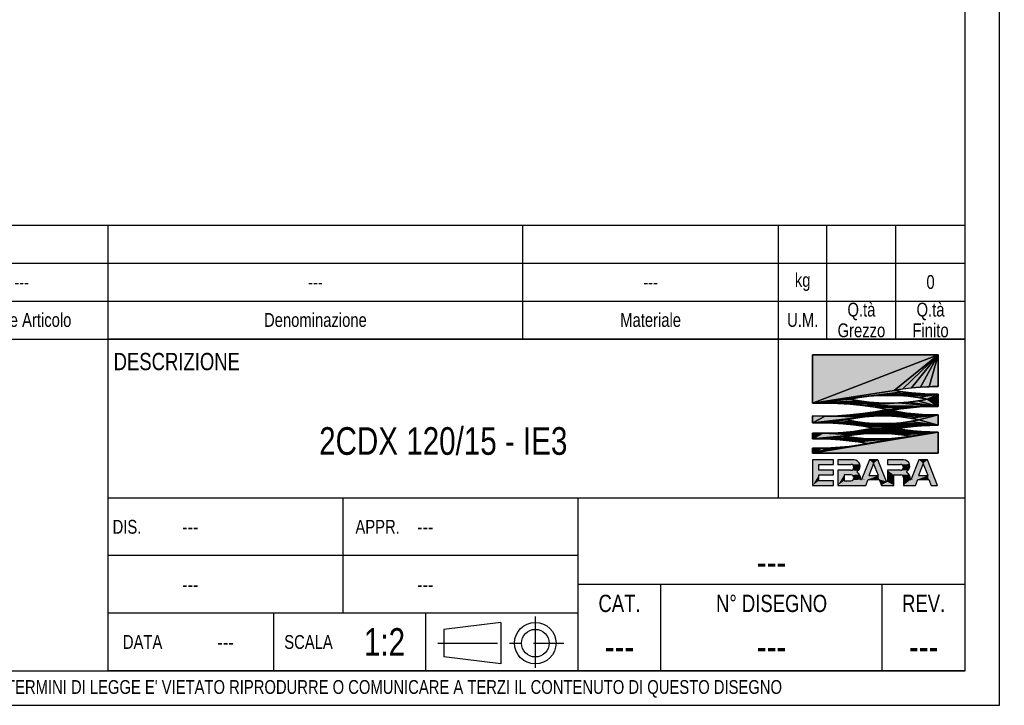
# Model space of a CAD drawing. Header units: millimetres. Extents: x 0 to 841, y 0 to 594.
# Tile 6 of 9: x 556 to 841, y 0 to 198. Entities that reach past the tile are written whole.
import ezdxf

# ---------------------------------------------------------------- set-up
doc = ezdxf.new("R2010")
doc.units = ezdxf.units.MM
doc.header["$LTSCALE"] = 46.2
doc.linetypes.add('CENTER', pattern=[0.6, 0.375, -0.075, 0.075, -0.075])
doc.layers.get('0').update_dxf_attribs({"linetype": 'CONTINUOUS'})
doc.layers.add('DEFAULT_1', color=7, linetype='CENTER')
doc.layers.add('DETTAGLI', color=7, linetype='CONTINUOUS')
doc.styles.get("Standard").update_dxf_attribs({"font": 'txt', "width": 0.8})

# ---------------------------------------------------------------- blocks, each defined once
blk = doc.blocks.new('EBARA_BL0', base_point=(804.25, 82.53))
at = {"color": 7, "linetype": 'Continuous'}
for p, q in [((822.18, 101.41), (785.87, 87.4)), ((785.87, 101.41), (785.87, 87.4)), ((785.87, 87.4), (822.18, 101.41)), ((822.18, 101.41), (785.87, 101.41)), ((785.87, 101.41), (822.18, 101.41)), ((785.87, 87.4), (785.87, 101.41)), ((822.18, 101.41), (809.46, 91.15)), ((809.46, 91.15), (822.18, 101.41)), ((822.18, 101.41), (811.99, 91.55)), ((811.99, 91.55), (822.18, 101.41)), ((822.18, 101.41), (814.53, 91.86)), ((814.53, 91.86), (822.18, 101.41)), ((822.18, 101.41), (817.07, 92.08)), ((817.07, 92.08), (822.18, 101.41)), ((822.18, 101.41), (819.63, 92.21)), ((819.63, 92.21), (822.18, 101.41)), ((822.18, 92.25), (822.18, 101.41)), ((822.18, 101.41), (822.18, 92.25)), ((809.46, 91.15), (811.99, 91.55)), ((811.99, 91.55), (814.53, 91.86)), ((814.53, 91.86), (817.07, 92.08)), ((817.07, 92.08), (819.63, 92.21)), ((819.63, 92.21), (822.18, 92.25)), ((809.46, 91.15), (785.87, 87.4)), ((785.87, 87.4), (809.46, 91.15)), ((811.99, 90.75), (785.87, 87.4)), ((785.87, 87.4), (811.99, 90.75)), ((802.23, 89.43), (785.87, 87.4)), ((785.87, 87.4), (802.23, 89.43)), ((799.42, 89.08), (785.87, 87.4)), ((785.87, 87.4), (799.42, 89.08)), ((796.63, 88.59), (785.87, 87.4)), ((785.87, 87.4), (796.63, 88.59)), ((796.63, 88.59), (799.42, 89.08)), ((799.42, 88.1), (796.63, 88.59)), ((799.42, 89.08), (802.23, 89.43)), ((811.99, 90.75), (802.23, 89.43)), ((802.23, 89.43), (811.99, 90.75)), ((814.53, 90.44), (802.23, 89.43)), ((802.23, 89.43), (814.53, 90.44)), ((802.23, 89.43), (805.06, 89.64)), ((814.53, 90.44), (805.06, 89.64)), ((805.06, 89.64), (814.53, 90.44)), ((817.07, 90.22), (805.06, 89.64)), ((805.06, 89.64), (817.07, 90.22)), ((819.63, 90.09), (805.06, 89.64)), ((805.06, 89.64), (819.63, 90.09)), ((805.06, 89.64), (807.89, 89.71)), ((819.63, 90.09), (807.89, 89.71)), ((807.89, 89.71), (819.63, 90.09)), ((807.89, 89.71), (822.18, 90.05)), ((822.18, 90.05), (807.89, 89.71)), ((807.89, 89.71), (810.72, 89.64)), ((811.99, 90.75), (809.46, 91.15)), ((810.72, 89.64), (822.18, 90.05)), ((822.18, 90.05), (810.72, 89.64)), ((810.72, 89.64), (813.55, 89.43)), ((814.53, 90.44), (811.99, 90.75)), ((813.55, 89.43), (822.18, 90.05)), ((822.18, 90.05), (813.55, 89.43)), ((813.55, 89.43), (816.36, 89.08)), ((817.07, 90.22), (814.53, 90.44)), ((816.36, 89.08), (822.18, 90.05)), ((822.18, 90.05), (816.36, 89.08)), ((816.36, 89.08), (819.15, 88.59)), ((819.15, 88.59), (816.36, 88.1)), ((819.63, 90.09), (817.07, 90.22)), ((819.15, 88.59), (822.18, 90.05)), ((822.18, 90.05), (819.15, 88.59)), ((822.18, 86.51), (819.15, 88.59)), ((819.15, 88.59), (822.18, 86.51)), ((822.18, 90.05), (819.63, 90.09)), ((822.18, 86.51), (822.18, 90.05)), ((822.18, 90.05), (822.18, 86.51)), ((799.42, 88.1), (785.87, 87.4)), ((785.87, 87.4), (799.42, 88.1)), ((802.23, 87.75), (785.87, 87.4)), ((785.87, 87.4), (802.23, 87.75)), ((785.87, 87.4), (789.5, 87.46)), ((802.23, 87.75), (789.5, 87.46)), ((789.5, 87.46), (802.23, 87.75)), ((805.06, 87.54), (789.5, 87.46)), ((789.5, 87.46), (805.06, 87.54)), ((789.5, 87.46), (807.89, 87.47)), ((807.89, 87.47), (789.5, 87.46)), ((789.5, 87.46), (793.13, 87.37)), ((793.13, 87.37), (807.89, 87.47)), ((807.89, 87.47), (793.13, 87.37)), ((793.13, 87.37), (796.75, 87.14)), ((796.75, 87.14), (810.72, 87.54)), ((810.72, 87.54), (796.75, 87.14)), ((796.75, 87.14), (807.89, 87.47)), ((807.89, 87.47), (796.75, 87.14)), ((796.75, 87.14), (800.36, 86.77)), ((802.23, 87.75), (799.42, 88.1)), ((800.36, 86.77), (810.72, 87.54)), ((810.72, 87.54), (800.36, 86.77)), ((800.36, 86.77), (822.18, 86.51)), ((822.18, 86.51), (800.36, 86.77)), ((800.36, 86.77), (819.47, 86.48)), ((800.36, 86.77), (803.95, 86.25)), ((819.47, 86.48), (800.36, 86.77)), ((805.06, 87.54), (802.23, 87.75)), ((819.47, 86.48), (803.95, 86.25)), ((803.95, 86.25), (819.47, 86.48)), ((803.95, 86.25), (816.76, 86.34)), ((816.76, 86.34), (803.95, 86.25)), ((803.95, 86.25), (814.06, 86.1)), ((803.95, 86.25), (807.52, 85.6)), ((814.06, 86.1), (803.95, 86.25)), ((807.52, 85.6), (803.95, 84.94)), ((807.89, 87.47), (805.06, 87.54)), ((814.06, 86.1), (807.52, 85.6)), ((807.52, 85.6), (814.06, 86.1)), ((807.52, 85.6), (811.37, 85.76)), ((811.37, 85.76), (807.52, 85.6)), ((807.52, 85.6), (808.7, 85.31)), ((808.7, 85.31), (807.52, 85.6)), ((810.72, 87.54), (807.89, 87.47)), ((808.7, 85.31), (811.37, 85.76)), ((813.55, 87.75), (810.72, 87.54)), ((822.18, 86.51), (810.72, 87.54)), ((810.72, 87.54), (822.18, 86.51)), ((811.37, 85.76), (814.06, 86.1)), ((816.36, 88.1), (813.55, 87.75)), ((822.18, 86.51), (813.55, 87.75)), ((813.55, 87.75), (822.18, 86.51)), ((814.06, 86.1), (816.76, 86.34)), ((822.18, 86.51), (816.36, 88.1)), ((816.36, 88.1), (822.18, 86.51)), ((816.76, 86.34), (819.47, 86.48)), ((819.47, 86.48), (822.18, 86.51)), ((785.87, 83.79), (785.87, 81.71)), ((789.5, 83.73), (785.87, 83.79)), ((785.87, 81.71), (785.87, 83.79)), ((789.5, 83.73), (785.87, 81.71)), ((785.87, 81.71), (789.5, 83.73)), ((800.94, 83.49), (785.87, 81.71)), ((785.87, 81.71), (800.94, 83.49)), ((798.33, 83.13), (785.87, 81.71)), ((785.87, 81.71), (798.33, 83.13)), ((795.75, 82.63), (785.87, 81.71)), ((785.87, 81.71), (795.75, 82.63)), ((793.13, 83.82), (789.5, 83.73)), ((789.5, 83.73), (806.18, 83.78)), ((806.18, 83.78), (789.5, 83.73)), ((789.5, 83.73), (803.56, 83.71)), ((803.56, 83.71), (789.5, 83.73)), ((789.5, 83.73), (800.94, 83.49)), ((800.94, 83.49), (789.5, 83.73)), ((793.13, 83.82), (822.18, 84.1)), ((822.18, 84.1), (793.13, 83.82)), ((796.75, 84.05), (793.13, 83.82)), ((806.18, 83.78), (793.13, 83.82)), ((793.13, 83.82), (806.18, 83.78)), ((795.75, 82.63), (798.33, 83.13)), ((798.33, 82.15), (795.75, 82.63)), ((800.36, 84.42), (796.75, 84.05)), ((815.41, 84.36), (796.75, 84.05)), ((796.75, 84.05), (815.41, 84.36)), ((817.66, 84.2), (796.75, 84.05)), ((796.75, 84.05), (817.66, 84.2)), ((819.92, 84.11), (796.75, 84.05)), ((796.75, 84.05), (819.92, 84.11)), ((796.75, 84.05), (822.18, 84.1)), ((822.18, 84.1), (796.75, 84.05)), ((798.33, 83.13), (800.94, 83.49)), ((803.95, 84.94), (800.36, 84.42)), ((810.92, 84.92), (800.36, 84.42)), ((800.36, 84.42), (810.92, 84.92)), ((800.36, 84.42), (813.16, 84.6)), ((813.16, 84.6), (800.36, 84.42)), ((800.36, 84.42), (815.41, 84.36)), ((815.41, 84.36), (800.36, 84.42)), ((800.94, 83.49), (803.56, 83.71)), ((803.56, 83.71), (806.18, 83.78)), ((803.95, 84.94), (808.7, 85.31)), ((808.7, 85.31), (803.95, 84.94)), ((803.95, 84.94), (810.92, 84.92)), ((810.92, 84.92), (803.95, 84.94)), ((806.18, 83.78), (822.18, 84.1)), ((822.18, 84.1), (806.18, 83.78)), ((806.18, 83.78), (808.81, 83.71)), ((810.92, 84.92), (808.7, 85.31)), ((808.81, 83.71), (822.18, 84.1)), ((822.18, 84.1), (808.81, 83.71)), ((808.81, 83.71), (811.43, 83.49)), ((813.16, 84.6), (810.92, 84.92)), ((811.43, 83.49), (822.18, 84.1)), ((822.18, 84.1), (811.43, 83.49)), ((811.43, 83.49), (814.03, 83.13)), ((815.41, 84.36), (813.16, 84.6)), ((814.03, 83.13), (822.18, 84.1)), ((822.18, 84.1), (814.03, 83.13)), ((814.03, 83.13), (816.61, 82.63)), ((816.61, 82.63), (814.03, 82.15)), ((817.66, 84.2), (815.41, 84.36)), ((816.61, 82.63), (822.18, 84.1)), ((822.18, 84.1), (816.61, 82.63)), ((822.18, 81.07), (816.61, 82.63)), ((816.61, 82.63), (822.18, 81.07)), ((819.92, 84.11), (817.66, 84.2)), ((822.18, 84.1), (819.92, 84.11)), ((822.18, 81.07), (822.18, 84.1)), ((822.18, 84.1), (822.18, 81.07)), ((798.33, 82.15), (785.87, 81.71)), ((785.87, 81.71), (798.33, 82.15)), ((785.87, 81.71), (788.83, 81.76)), ((798.33, 82.15), (788.83, 81.76)), ((788.83, 81.76), (798.33, 82.15)), ((788.83, 81.76), (800.94, 81.8)), ((800.94, 81.8), (788.83, 81.76)), ((788.83, 81.76), (791.78, 81.69)), ((791.78, 81.69), (800.94, 81.8)), ((800.94, 81.8), (791.78, 81.69)), ((791.78, 81.69), (803.56, 81.6)), ((791.78, 81.69), (794.72, 81.51)), ((803.56, 81.6), (791.78, 81.69)), ((803.56, 81.6), (794.72, 81.51)), ((794.72, 81.51), (803.56, 81.6)), ((794.72, 81.51), (806.18, 81.53)), ((806.18, 81.53), (794.72, 81.51)), ((794.72, 81.51), (797.66, 81.21)), ((797.66, 81.21), (808.81, 81.6)), ((808.81, 81.6), (797.66, 81.21)), ((797.66, 81.21), (806.18, 81.53)), ((806.18, 81.53), (797.66, 81.21)), ((797.66, 81.21), (822.18, 81.07)), ((797.66, 81.21), (800.58, 80.78)), ((822.18, 81.07), (797.66, 81.21)), ((800.94, 81.8), (798.33, 82.15)), ((822.18, 81.07), (800.58, 80.78)), ((800.58, 80.78), (822.18, 81.07)), ((819.77, 81.02), (800.58, 80.78)), ((800.58, 80.78), (819.77, 81.02)), ((800.58, 80.78), (817.35, 80.89)), ((817.35, 80.89), (800.58, 80.78)), ((800.58, 80.78), (814.94, 80.69)), ((800.58, 80.78), (803.49, 80.25)), ((814.94, 80.69), (800.58, 80.78)), ((803.49, 80.25), (800.58, 79.71)), ((810.14, 80.07), (800.58, 79.71)), ((800.58, 79.71), (810.14, 80.07)), ((803.56, 81.6), (800.94, 81.8)), ((814.94, 80.69), (803.49, 80.25)), ((803.49, 80.25), (814.94, 80.69)), ((803.49, 80.25), (812.54, 80.42)), ((812.54, 80.42), (803.49, 80.25)), ((803.49, 80.25), (810.14, 80.07)), ((810.14, 80.07), (803.49, 80.25)), ((806.18, 81.53), (803.56, 81.6)), ((808.81, 81.6), (806.18, 81.53)), ((811.43, 81.8), (808.81, 81.6)), ((822.18, 81.07), (808.81, 81.6)), ((808.81, 81.6), (822.18, 81.07)), ((810.14, 80.07), (812.54, 80.42)), ((812.54, 79.72), (810.14, 80.07)), ((814.03, 82.15), (811.43, 81.8)), ((822.18, 81.07), (811.43, 81.8)), ((811.43, 81.8), (822.18, 81.07)), ((812.54, 80.42), (814.94, 80.69)), ((822.18, 81.07), (814.03, 82.15)), ((814.03, 82.15), (822.18, 81.07)), ((814.94, 80.69), (817.35, 80.89)), ((817.35, 80.89), (819.77, 81.02)), ((819.77, 81.02), (822.18, 81.07)), ((785.87, 73), (822.18, 79.07)), ((822.18, 79.07), (785.87, 73)), ((785.87, 78.78), (785.87, 77.08)), ((788.83, 78.73), (785.87, 78.78)), ((785.87, 77.08), (785.87, 78.78)), ((788.83, 78.73), (785.87, 77.08)), ((785.87, 77.08), (788.83, 78.73)), ((797.88, 78.31), (785.87, 77.08)), ((785.87, 77.08), (797.88, 78.31)), ((795.17, 77.92), (785.87, 77.08)), ((785.87, 77.08), (795.17, 77.92)), ((797.88, 77.53), (785.87, 77.08)), ((785.87, 77.08), (797.88, 77.53)), ((800.61, 77.26), (785.87, 77.08)), ((785.87, 77.08), (800.61, 77.26)), ((785.87, 77.08), (788.52, 77.1)), ((800.61, 77.26), (788.52, 77.1)), ((788.52, 77.1), (800.61, 77.26)), ((788.52, 77.1), (806.09, 77.13)), ((803.35, 77.13), (788.52, 77.1)), ((788.52, 77.1), (803.35, 77.13)), ((806.09, 77.13), (788.52, 77.1)), ((788.52, 77.1), (791.17, 77.03)), ((788.83, 78.73), (822.18, 79.07)), ((822.18, 79.07), (788.83, 78.73)), ((791.78, 78.8), (788.83, 78.73)), ((803.35, 78.7), (788.83, 78.73)), ((788.83, 78.73), (800.61, 78.57)), ((800.61, 78.57), (788.83, 78.73)), ((788.83, 78.73), (797.88, 78.31)), ((797.88, 78.31), (788.83, 78.73)), ((788.83, 78.73), (803.35, 78.7)), ((791.17, 77.03), (806.09, 77.13)), ((806.09, 77.13), (791.17, 77.03)), ((791.17, 77.03), (793.82, 76.86)), ((791.78, 78.8), (822.18, 79.07)), ((822.18, 79.07), (791.78, 78.8)), ((794.72, 78.99), (791.78, 78.8)), ((793.82, 76.86), (806.09, 77.13)), ((806.09, 77.13), (793.82, 76.86)), ((797.66, 79.29), (794.72, 78.99)), ((817.35, 79.25), (794.72, 78.99)), ((794.72, 78.99), (817.35, 79.25)), ((819.77, 79.13), (794.72, 78.99)), ((794.72, 78.99), (819.77, 79.13)), ((794.72, 78.99), (822.18, 79.07)), ((822.18, 79.07), (794.72, 78.99)), ((795.17, 77.92), (797.88, 78.31)), ((797.88, 77.53), (795.17, 77.92)), ((796.46, 76.59), (808.83, 77.26)), ((808.83, 77.26), (796.46, 76.59)), ((796.46, 76.59), (806.09, 77.13)), ((806.09, 77.13), (796.46, 76.59)), ((800.58, 79.71), (797.66, 79.29)), ((797.66, 79.29), (814.94, 79.45)), ((814.94, 79.45), (797.66, 79.29)), ((797.66, 79.29), (817.35, 79.25)), ((817.35, 79.25), (797.66, 79.29)), ((797.88, 78.31), (800.61, 78.57)), ((800.61, 77.26), (797.88, 77.53)), ((799.08, 75.31), (822.18, 79.07)), ((822.18, 79.07), (799.08, 75.31)), ((799.08, 76.23), (811.56, 77.53)), ((811.56, 77.53), (799.08, 76.23)), ((799.08, 76.23), (808.83, 77.26)), ((808.83, 77.26), (799.08, 76.23)), ((800.58, 79.71), (812.54, 79.72)), ((812.54, 79.72), (800.58, 79.71)), ((800.58, 79.71), (814.94, 79.45)), ((814.94, 79.45), (800.58, 79.71)), ((800.61, 78.57), (803.35, 78.7)), ((803.35, 77.13), (800.61, 77.26)), ((801.69, 75.76), (822.18, 79.07)), ((822.18, 79.07), (801.69, 75.76)), ((801.69, 75.76), (814.28, 77.92)), ((814.28, 77.92), (801.69, 75.76)), ((801.69, 75.76), (811.56, 77.53)), ((811.56, 77.53), (801.69, 75.76)), ((803.35, 78.7), (822.18, 79.07)), ((822.18, 79.07), (803.35, 78.7)), ((803.35, 78.7), (806.09, 78.7)), ((806.09, 77.13), (803.35, 77.13)), ((806.09, 78.7), (822.18, 79.07)), ((822.18, 79.07), (806.09, 78.7)), ((806.09, 78.7), (808.83, 78.57)), ((808.83, 77.26), (806.09, 77.13)), ((808.83, 78.57), (822.18, 79.07)), ((822.18, 79.07), (808.83, 78.57)), ((808.83, 78.57), (811.56, 78.31)), ((811.56, 77.53), (808.83, 77.26)), ((811.56, 78.31), (822.18, 79.07)), ((822.18, 79.07), (811.56, 78.31)), ((811.56, 78.31), (814.28, 77.92)), ((814.28, 77.92), (811.56, 77.53)), ((814.94, 79.45), (812.54, 79.72)), ((814.28, 77.92), (822.18, 79.07)), ((822.18, 79.07), (814.28, 77.92)), ((817.35, 79.25), (814.94, 79.45)), ((819.77, 79.13), (817.35, 79.25)), ((822.18, 79.07), (819.77, 79.13)), ((822.18, 73), (822.18, 79.07)), ((822.18, 79.07), (822.18, 73)), ((785.87, 73), (799.08, 75.31)), ((799.08, 75.31), (785.87, 73)), ((785.87, 73), (796.46, 74.95)), ((796.46, 74.95), (785.87, 73)), ((785.87, 73), (793.82, 74.68)), ((793.82, 74.68), (785.87, 73)), ((785.87, 73), (791.17, 74.51)), ((791.17, 74.51), (785.87, 73)), ((785.87, 74.46), (785.87, 73)), ((788.52, 74.44), (785.87, 74.46)), ((785.87, 73), (785.87, 74.46)), ((785.87, 73), (788.52, 74.44)), ((788.52, 74.44), (785.87, 73)), ((791.17, 74.51), (788.52, 74.44)), ((793.82, 74.68), (791.17, 74.51)), ((793.82, 76.86), (796.46, 76.59)), ((796.46, 74.95), (793.82, 74.68)), ((796.46, 76.59), (799.08, 76.23)), ((799.08, 75.31), (796.46, 74.95)), ((799.08, 76.23), (801.69, 75.76)), ((801.69, 75.76), (799.08, 75.31)), ((785.87, 73), (822.18, 73)), ((822.18, 73), (785.87, 73)), ((791.93, 71.05), (785.87, 71.05)), ((785.87, 71.05), (785.87, 63.66)), ((787.72, 69.71), (791.93, 69.71)), ((787.72, 68.02), (787.72, 69.71)), ((791.93, 69.71), (791.93, 71.05)), ((797.81, 71.05), (793.16, 71.05)), ((793.16, 71.05), (793.16, 69.71)), ((793.16, 69.71), (796.97, 69.71)), ((802.29, 71.05), (800.03, 65.39)), ((803.52, 69.99), (802.12, 66.5)), ((804.75, 71.05), (802.29, 71.05)), ((804.91, 66.5), (803.52, 69.99)), ((807.25, 64.8), (804.75, 71.05)), ((812.17, 71.05), (807.52, 71.05)), ((807.52, 71.05), (807.52, 69.71)), ((807.52, 69.71), (811.33, 69.71)), ((816.65, 71.05), (814.39, 65.41)), ((817.88, 69.99), (816.48, 66.5)), ((819.11, 71.05), (816.65, 71.05)), ((819.27, 66.5), (817.88, 69.99)), ((822.06, 63.66), (819.11, 71.05)), ((791.93, 68.02), (787.72, 68.02)), ((787.72, 66.69), (791.93, 66.69)), ((787.72, 64.99), (787.72, 66.69)), ((791.93, 66.69), (791.93, 68.02)), ((796.97, 68.02), (793.16, 68.02)), ((793.16, 68.02), (793.16, 63.66)), ((796.97, 66.69), (795, 66.69)), ((795, 66.69), (795, 64.99)), ((802.12, 66.5), (804.91, 66.5)), ((811.33, 68.02), (807.52, 68.02)), ((807.52, 68.02), (807.52, 64.85)), ((809.36, 66.69), (811.37, 66.69)), ((809.36, 63.66), (809.36, 66.69)), ((812.17, 65.87), (812.17, 63.66)), ((816.48, 66.5), (819.27, 66.5)), ((785.87, 63.66), (791.93, 63.66)), ((791.93, 64.99), (787.72, 64.99)), ((791.93, 63.66), (791.93, 64.99)), ((793.16, 63.66), (801.24, 63.66)), ((795, 64.99), (796.97, 64.99)), ((801.24, 63.66), (801.94, 65.4)), ((801.94, 65.4), (805.1, 65.4)), ((805.1, 65.4), (805.79, 63.66)), ((805.79, 63.66), (809.36, 63.66)), ((812.17, 63.66), (815.6, 63.66)), ((815.6, 63.66), (816.3, 65.4)), ((816.3, 65.4), (819.46, 65.4)), ((819.46, 65.4), (820.15, 63.66)), ((820.15, 63.66), (822.06, 63.66))]:
    blk.add_line(p, q, dxfattribs=at)
for centre, radius, start, end in [((822.08, 19.39), 72.86, 89.9211, 99.9748), ((807.89, 32.57), 57.14, 78.6329, 101.3671), ((807.89, 144.64), 57.17, 258.6407, 281.3593), ((822.08, 162.71), 72.67, 259.9974, 270.0791), ((789.13, -4.15), 91.61, 78.415, 92.0347), ((789.13, 175.34), 91.61, 267.9653, 281.585), ((821.62, 16), 70.51, 89.5451, 100.5654), ((806.18, 35.66), 48.12, 77.4794, 102.5209), ((806.18, 131.18), 49.65, 257.8721, 282.1282), ((821.39, 150.82), 66.73, 259.0346, 270.6838), ((788.62, 8.02), 73.74, 78.37, 92.1352), ((788.62, 152.47), 73.74, 267.8648, 281.63), ((822.62, 2.61), 78.46, 90.321, 99.1535), ((822.62, 157.53), 78.46, 260.8465, 269.679), ((787.9, 5.53), 71.57, 78.8935, 91.6259), ((804.72, 21.31), 57.41, 80.419, 99.581), ((804.72, 134.43), 57.31, 260.4022, 279.5978), ((787.83, 147.3), 72.86, 268.4651, 280.9705), ((796.97, 68.87), 0.846, 270.0055, 89.9945), ((797.81, 69.24), 1.81, 303.3213, 89.9975), ((811.33, 68.87), 0.846, 270.0055, 89.9945), ((812.18, 69.24), 1.81, 300.7885, 90.0231), ((796.97, 65.84), 0.846, 270.0056, 89.9944), ((798.92, 67.56), 0.2, 123.3413, 236.2957), ((797.62, 65.61), 2.14, 355.8945, 56.313), ((811.37, 65.88), 0.809, 359.4794, 89.9999), ((813.17, 67.56), 0.14, 120.8173, 238.5397), ((811.98, 65.61), 2.15, 356.413, 58.5531), ((799.9, 65.45), 0.14, 175.9511, 338.0176), ((807.38, 64.85), 0.14, 201.7137, 0.004), ((814.26, 65.47), 0.14, 176.4576, 338.0865)]:
    blk.add_arc(centre, radius, start, end, dxfattribs=at)
for points in [[(785.87, 87.4), (822.18, 101.41), (809.46, 91.15)], [(785.87, 87.4), (785.87, 101.41), (822.18, 101.41)], [(809.46, 91.15), (822.18, 101.41), (811.99, 91.55)], [(811.99, 91.55), (822.18, 101.41), (814.53, 91.86)], [(814.53, 91.86), (822.18, 101.41), (817.07, 92.08)], [(817.07, 92.08), (822.18, 101.41), (819.63, 92.21)], [(819.63, 92.21), (822.18, 101.41), (822.18, 92.25)], [(785.87, 87.4), (809.46, 91.15), (811.99, 90.75)], [(785.87, 87.4), (811.99, 90.75), (802.23, 89.43)], [(785.87, 87.4), (802.23, 89.43), (799.42, 89.08)], [(785.87, 87.4), (799.42, 89.08), (796.63, 88.59)], [(785.87, 87.4), (796.63, 88.59), (799.42, 88.1)], [(802.23, 89.43), (811.99, 90.75), (814.53, 90.44)], [(802.23, 89.43), (814.53, 90.44), (805.06, 89.64)], [(805.06, 89.64), (814.53, 90.44), (817.07, 90.22)], [(805.06, 89.64), (817.07, 90.22), (819.63, 90.09)], [(805.06, 89.64), (819.63, 90.09), (807.89, 89.71)], [(807.89, 89.71), (819.63, 90.09), (822.18, 90.05)], [(822.18, 90.05), (810.72, 89.64), (807.89, 89.71)], [(822.18, 90.05), (813.55, 89.43), (810.72, 89.64)], [(822.18, 90.05), (816.36, 89.08), (813.55, 89.43)], [(822.18, 90.05), (819.15, 88.59), (816.36, 89.08)], [(819.15, 88.59), (822.18, 86.51), (816.36, 88.1)], [(822.18, 90.05), (822.18, 86.51), (819.15, 88.59)], [(785.87, 87.4), (799.42, 88.1), (802.23, 87.75)], [(785.87, 87.4), (802.23, 87.75), (789.5, 87.46)], [(789.5, 87.46), (802.23, 87.75), (805.06, 87.54)], [(789.5, 87.46), (805.06, 87.54), (807.89, 87.47)], [(807.89, 87.47), (793.13, 87.37), (789.5, 87.46)], [(807.89, 87.47), (796.75, 87.14), (793.13, 87.37)], [(810.72, 87.54), (796.75, 87.14), (807.89, 87.47)], [(810.72, 87.54), (800.36, 86.77), (796.75, 87.14)], [(810.72, 87.54), (822.18, 86.51), (800.36, 86.77)], [(819.47, 86.48), (800.36, 86.77), (822.18, 86.51)], [(803.95, 86.25), (800.36, 86.77), (819.47, 86.48)], [(803.95, 86.25), (819.47, 86.48), (816.76, 86.34)], [(816.76, 86.34), (814.06, 86.1), (803.95, 86.25)], [(807.52, 85.6), (803.95, 86.25), (814.06, 86.1)], [(803.95, 84.94), (807.52, 85.6), (808.7, 85.31)], [(807.52, 85.6), (814.06, 86.1), (811.37, 85.76)], [(811.37, 85.76), (808.7, 85.31), (807.52, 85.6)], [(813.55, 87.75), (822.18, 86.51), (810.72, 87.54)], [(816.36, 88.1), (822.18, 86.51), (813.55, 87.75)], [(785.87, 81.71), (785.87, 83.79), (789.5, 83.73)], [(785.87, 81.71), (789.5, 83.73), (800.94, 83.49)], [(785.87, 81.71), (800.94, 83.49), (798.33, 83.13)], [(785.87, 81.71), (798.33, 83.13), (795.75, 82.63)], [(785.87, 81.71), (795.75, 82.63), (798.33, 82.15)], [(789.5, 83.73), (793.13, 83.82), (806.18, 83.78)], [(806.18, 83.78), (803.56, 83.71), (789.5, 83.73)], [(800.94, 83.49), (789.5, 83.73), (803.56, 83.71)], [(822.18, 84.1), (793.13, 83.82), (796.75, 84.05)], [(822.18, 84.1), (806.18, 83.78), (793.13, 83.82)], [(796.75, 84.05), (800.36, 84.42), (815.41, 84.36)], [(796.75, 84.05), (815.41, 84.36), (817.66, 84.2)], [(796.75, 84.05), (817.66, 84.2), (819.92, 84.11)], [(796.75, 84.05), (819.92, 84.11), (822.18, 84.1)], [(800.36, 84.42), (803.95, 84.94), (810.92, 84.92)], [(800.36, 84.42), (810.92, 84.92), (813.16, 84.6)], [(813.16, 84.6), (815.41, 84.36), (800.36, 84.42)], [(808.7, 85.31), (810.92, 84.92), (803.95, 84.94)], [(822.18, 84.1), (808.81, 83.71), (806.18, 83.78)], [(822.18, 84.1), (811.43, 83.49), (808.81, 83.71)], [(822.18, 84.1), (814.03, 83.13), (811.43, 83.49)], [(822.18, 84.1), (816.61, 82.63), (814.03, 83.13)], [(816.61, 82.63), (822.18, 81.07), (814.03, 82.15)], [(822.18, 84.1), (822.18, 81.07), (816.61, 82.63)], [(785.87, 81.71), (798.33, 82.15), (788.83, 81.76)], [(788.83, 81.76), (798.33, 82.15), (800.94, 81.8)], [(800.94, 81.8), (791.78, 81.69), (788.83, 81.76)], [(800.94, 81.8), (803.56, 81.6), (791.78, 81.69)], [(794.72, 81.51), (791.78, 81.69), (803.56, 81.6)], [(794.72, 81.51), (803.56, 81.6), (806.18, 81.53)], [(806.18, 81.53), (797.66, 81.21), (794.72, 81.51)], [(808.81, 81.6), (797.66, 81.21), (806.18, 81.53)], [(808.81, 81.6), (822.18, 81.07), (797.66, 81.21)], [(800.58, 80.78), (797.66, 81.21), (822.18, 81.07)], [(800.58, 80.78), (822.18, 81.07), (819.77, 81.02)], [(800.58, 80.78), (819.77, 81.02), (817.35, 80.89)], [(817.35, 80.89), (814.94, 80.69), (800.58, 80.78)], [(803.49, 80.25), (800.58, 80.78), (814.94, 80.69)], [(800.58, 79.71), (803.49, 80.25), (810.14, 80.07)], [(800.58, 79.71), (810.14, 80.07), (812.54, 79.72)], [(803.49, 80.25), (814.94, 80.69), (812.54, 80.42)], [(812.54, 80.42), (810.14, 80.07), (803.49, 80.25)], [(811.43, 81.8), (822.18, 81.07), (808.81, 81.6)], [(814.03, 82.15), (822.18, 81.07), (811.43, 81.8)], [(822.18, 79.07), (785.87, 73), (799.08, 75.31)], [(822.18, 79.07), (822.18, 73), (785.87, 73)], [(785.87, 77.08), (785.87, 78.78), (788.83, 78.73)], [(785.87, 77.08), (788.83, 78.73), (797.88, 78.31)], [(785.87, 77.08), (797.88, 78.31), (795.17, 77.92)], [(785.87, 77.08), (795.17, 77.92), (797.88, 77.53)], [(785.87, 77.08), (797.88, 77.53), (800.61, 77.26)], [(785.87, 77.08), (800.61, 77.26), (788.52, 77.1)], [(788.52, 77.1), (800.61, 77.26), (803.35, 77.13)], [(788.52, 77.1), (803.35, 77.13), (806.09, 77.13)], [(806.09, 77.13), (791.17, 77.03), (788.52, 77.1)], [(822.18, 79.07), (788.83, 78.73), (791.78, 78.8)], [(822.18, 79.07), (803.35, 78.7), (788.83, 78.73)], [(800.61, 78.57), (788.83, 78.73), (803.35, 78.7)], [(797.88, 78.31), (788.83, 78.73), (800.61, 78.57)], [(806.09, 77.13), (793.82, 76.86), (791.17, 77.03)], [(822.18, 79.07), (791.78, 78.8), (794.72, 78.99)], [(806.09, 77.13), (796.46, 76.59), (793.82, 76.86)], [(794.72, 78.99), (797.66, 79.29), (817.35, 79.25)], [(794.72, 78.99), (817.35, 79.25), (819.77, 79.13)], [(794.72, 78.99), (819.77, 79.13), (822.18, 79.07)], [(808.83, 77.26), (796.46, 76.59), (806.09, 77.13)], [(808.83, 77.26), (799.08, 76.23), (796.46, 76.59)], [(797.66, 79.29), (800.58, 79.71), (814.94, 79.45)], [(814.94, 79.45), (817.35, 79.25), (797.66, 79.29)], [(822.18, 79.07), (799.08, 75.31), (801.69, 75.76)], [(811.56, 77.53), (799.08, 76.23), (808.83, 77.26)], [(811.56, 77.53), (801.69, 75.76), (799.08, 76.23)], [(812.54, 79.72), (814.94, 79.45), (800.58, 79.71)], [(822.18, 79.07), (801.69, 75.76), (814.28, 77.92)], [(814.28, 77.92), (801.69, 75.76), (811.56, 77.53)], [(822.18, 79.07), (806.09, 78.7), (803.35, 78.7)], [(822.18, 79.07), (808.83, 78.57), (806.09, 78.7)], [(822.18, 79.07), (811.56, 78.31), (808.83, 78.57)], [(822.18, 79.07), (814.28, 77.92), (811.56, 78.31)], [(799.08, 75.31), (785.87, 73), (796.46, 74.95)], [(796.46, 74.95), (785.87, 73), (793.82, 74.68)], [(793.82, 74.68), (785.87, 73), (791.17, 74.51)], [(791.17, 74.51), (785.87, 73), (788.52, 74.44)], [(785.87, 73), (785.87, 74.46), (788.52, 74.44)], [(791.93, 71.05), (787.72, 69.71), (785.87, 71.05)], [(785.87, 63.66), (785.87, 71.05), (787.72, 69.71)], [(791.93, 71.05), (787.72, 69.71), (785.87, 71.05)], [(785.87, 63.66), (785.87, 71.05), (787.72, 69.71)], [(787.72, 68.02), (785.87, 63.66), (787.72, 69.71)], [(787.72, 68.02), (785.87, 63.66), (787.72, 69.71)], [(791.93, 71.05), (791.93, 69.71), (787.72, 69.71)], [(791.93, 71.05), (791.93, 69.71), (787.72, 69.71)], [(798.05, 71.03), (793.16, 69.71), (797.81, 71.05)], [(793.16, 69.71), (793.16, 71.05), (797.81, 71.05)], [(798.27, 70.99), (793.16, 69.71), (798.05, 71.03)], [(798.49, 70.91), (793.16, 69.71), (798.27, 70.99)], [(798.7, 70.81), (793.16, 69.71), (798.49, 70.91)], [(798.89, 70.69), (793.16, 69.71), (798.7, 70.81)], [(799.07, 70.54), (793.16, 69.71), (798.89, 70.69)], [(799.23, 70.37), (793.16, 69.71), (799.07, 70.54)], [(799.36, 70.18), (793.16, 69.71), (799.23, 70.37)], [(799.47, 69.97), (793.16, 69.71), (799.36, 70.18)], [(799.55, 69.76), (793.16, 69.71), (799.47, 69.97)], [(793.16, 69.71), (799.55, 69.76), (796.97, 69.71)], [(796.97, 69.71), (799.55, 69.76), (797.08, 69.71)], [(797.08, 69.71), (799.55, 69.76), (797.19, 69.68)], [(797.19, 69.68), (799.55, 69.76), (797.29, 69.65)], [(797.29, 69.65), (799.55, 69.76), (797.39, 69.6)], [(797.39, 69.6), (799.55, 69.76), (797.48, 69.54)], [(799.55, 69.76), (799.6, 69.53), (797.48, 69.54)], [(797.57, 69.47), (797.48, 69.54), (799.6, 69.53)], [(797.57, 69.47), (799.6, 69.53), (797.64, 69.38)], [(797.64, 68.35), (799.42, 68.41), (797.57, 68.27)], [(799.42, 68.41), (799.3, 68.21), (797.57, 68.27)], [(799.6, 69.53), (799.62, 69.3), (797.64, 69.38)], [(797.7, 69.29), (797.64, 69.38), (799.62, 69.3)], [(797.64, 68.35), (797.7, 68.44), (799.42, 68.41)], [(797.7, 69.29), (799.62, 69.3), (797.75, 69.19)], [(797.75, 68.54), (799.51, 68.62), (797.7, 68.44)], [(799.51, 68.62), (799.42, 68.41), (797.7, 68.44)], [(797.75, 69.19), (799.62, 69.3), (797.79, 69.09)], [(797.75, 68.54), (797.79, 68.65), (799.51, 68.62)], [(799.62, 69.3), (799.62, 69.07), (797.79, 69.09)], [(797.81, 68.98), (797.79, 69.09), (799.62, 69.07)], [(797.81, 68.76), (799.58, 68.84), (797.79, 68.65)], [(799.58, 68.84), (799.51, 68.62), (797.79, 68.65)], [(797.81, 68.98), (799.62, 69.07), (797.81, 68.87)], [(799.62, 69.07), (799.58, 68.84), (797.81, 68.87)], [(797.81, 68.76), (797.81, 68.87), (799.58, 68.84)], [(800.03, 65.39), (802.29, 71.05), (803.52, 69.99)], [(802.12, 66.5), (800.03, 65.39), (803.52, 69.99)], [(804.75, 71.05), (803.52, 69.99), (802.29, 71.05)], [(803.52, 69.99), (804.75, 71.05), (804.91, 66.5)], [(804.91, 66.5), (804.75, 71.05), (805.1, 65.4)], [(804.75, 71.05), (807.25, 64.8), (805.1, 65.4)], [(812.4, 71.03), (807.52, 69.71), (812.17, 71.05)], [(807.52, 69.71), (807.52, 71.05), (812.17, 71.05)], [(812.62, 70.99), (807.52, 69.71), (812.4, 71.03)], [(812.83, 70.92), (807.52, 69.71), (812.62, 70.99)], [(813.04, 70.83), (807.52, 69.71), (812.83, 70.92)], [(813.23, 70.71), (807.52, 69.71), (813.04, 70.83)], [(813.4, 70.57), (807.52, 69.71), (813.23, 70.71)], [(813.56, 70.41), (807.52, 69.71), (813.4, 70.57)], [(813.69, 70.23), (807.52, 69.71), (813.56, 70.41)], [(813.8, 70.03), (807.52, 69.71), (813.69, 70.23)], [(813.89, 69.82), (807.52, 69.71), (813.8, 70.03)], [(807.52, 69.71), (813.89, 69.82), (811.33, 69.71)], [(811.33, 69.71), (813.89, 69.82), (811.44, 69.71)], [(811.44, 69.71), (813.89, 69.82), (811.55, 69.68)], [(811.55, 69.68), (813.89, 69.82), (811.65, 69.65)], [(813.89, 69.82), (813.95, 69.61), (811.65, 69.65)], [(811.75, 69.6), (811.65, 69.65), (813.95, 69.61)], [(811.75, 69.6), (813.95, 69.61), (811.84, 69.54)], [(811.84, 69.54), (813.95, 69.61), (811.93, 69.47)], [(813.95, 69.61), (813.98, 69.39), (811.93, 69.47)], [(812, 69.38), (811.93, 69.47), (813.98, 69.39)], [(812, 69.38), (813.98, 69.39), (812.06, 69.29)], [(812.06, 68.44), (813.83, 68.51), (812, 68.35)], [(813.83, 68.51), (813.73, 68.31), (812, 68.35)], [(812.06, 69.29), (813.98, 69.39), (812.11, 69.19)], [(812.06, 68.44), (812.11, 68.54), (813.83, 68.51)], [(813.98, 69.39), (813.98, 69.16), (812.11, 69.19)], [(812.15, 69.09), (812.11, 69.19), (813.98, 69.16)], [(812.15, 68.65), (813.91, 68.72), (812.11, 68.54)], [(813.91, 68.72), (813.83, 68.51), (812.11, 68.54)], [(812.15, 69.09), (813.98, 69.16), (812.17, 68.98)], [(812.15, 68.65), (812.17, 68.76), (813.91, 68.72)], [(813.98, 69.16), (813.96, 68.94), (812.17, 68.98)], [(812.17, 68.87), (812.17, 68.98), (813.96, 68.94)], [(812.17, 68.87), (813.96, 68.94), (812.17, 68.76)], [(813.96, 68.94), (813.91, 68.72), (812.17, 68.76)], [(814.39, 65.41), (816.65, 71.05), (817.88, 69.99)], [(816.48, 66.5), (814.39, 65.41), (817.88, 69.99)], [(819.11, 71.05), (817.88, 69.99), (816.65, 71.05)], [(817.88, 69.99), (819.11, 71.05), (819.27, 66.5)], [(819.27, 66.5), (819.11, 71.05), (819.46, 65.4)], [(819.46, 65.4), (819.11, 71.05), (820.15, 63.66)], [(819.11, 71.05), (822.06, 63.66), (820.15, 63.66)], [(787.72, 66.69), (785.87, 63.66), (787.72, 68.02)], [(787.72, 66.69), (785.87, 63.66), (787.72, 68.02)], [(787.72, 64.99), (785.87, 63.66), (787.72, 66.69)], [(787.72, 64.99), (785.87, 63.66), (787.72, 66.69)], [(791.93, 68.02), (791.93, 66.69), (787.72, 66.69)], [(791.93, 68.02), (787.72, 66.69), (787.72, 68.02)], [(791.93, 68.02), (791.93, 66.69), (787.72, 66.69)], [(791.93, 68.02), (787.72, 66.69), (787.72, 68.02)], [(796.97, 68.02), (795, 66.69), (793.16, 68.02)], [(793.16, 63.66), (793.16, 68.02), (795, 66.69)], [(795, 64.99), (793.16, 63.66), (795, 66.69)], [(798.99, 67.87), (795, 66.69), (796.97, 68.02)], [(798.81, 67.73), (795, 66.69), (798.99, 67.87)], [(798.79, 67.71), (795, 66.69), (798.81, 67.73)], [(798.77, 67.7), (795, 66.69), (798.79, 67.71)], [(798.76, 67.68), (795, 66.69), (798.77, 67.7)], [(798.74, 67.66), (795, 66.69), (798.76, 67.68)], [(798.73, 67.64), (795, 66.69), (798.74, 67.66)], [(798.73, 67.62), (795, 66.69), (798.73, 67.64)], [(798.72, 67.59), (795, 66.69), (798.73, 67.62)], [(798.72, 67.57), (795, 66.69), (798.72, 67.59)], [(798.72, 67.55), (795, 66.69), (798.72, 67.57)], [(798.72, 67.53), (795, 66.69), (798.72, 67.55)], [(798.73, 67.5), (795, 66.69), (798.72, 67.53)], [(798.73, 67.48), (795, 66.69), (798.73, 67.5)], [(798.74, 67.46), (795, 66.69), (798.73, 67.48)], [(798.76, 67.44), (795, 66.69), (798.74, 67.46)], [(798.77, 67.42), (795, 66.69), (798.76, 67.44)], [(798.79, 67.41), (795, 66.69), (798.77, 67.42)], [(798.81, 67.39), (795, 66.69), (798.79, 67.41)], [(798.96, 67.28), (795, 66.69), (798.81, 67.39)], [(799.1, 67.16), (795, 66.69), (798.96, 67.28)], [(799.23, 67.02), (795, 66.69), (799.1, 67.16)], [(799.35, 66.87), (795, 66.69), (799.23, 67.02)], [(799.45, 66.72), (795, 66.69), (799.35, 66.87)], [(795, 66.69), (799.45, 66.72), (796.97, 66.69)], [(796.97, 68.02), (797.08, 68.03), (799.16, 68.03)], [(799.16, 68.03), (798.99, 67.87), (796.97, 68.02)], [(796.97, 66.69), (799.45, 66.72), (797.08, 66.68)], [(797.19, 68.05), (799.3, 68.21), (797.08, 68.03)], [(799.3, 68.21), (799.16, 68.03), (797.08, 68.03)], [(797.08, 66.68), (799.45, 66.72), (797.19, 66.66)], [(797.29, 68.08), (799.3, 68.21), (797.19, 68.05)], [(797.19, 66.66), (799.45, 66.72), (797.29, 66.62)], [(797.39, 68.13), (799.3, 68.21), (797.29, 68.08)], [(797.29, 66.62), (799.45, 66.72), (797.39, 66.57)], [(797.48, 68.2), (799.3, 68.21), (797.39, 68.13)], [(799.45, 66.72), (799.54, 66.55), (797.39, 66.57)], [(797.48, 66.51), (797.39, 66.57), (799.54, 66.55)], [(797.48, 68.2), (797.57, 68.27), (799.3, 68.21)], [(797.48, 66.51), (799.54, 66.55), (797.57, 66.44)], [(799.54, 66.55), (799.62, 66.38), (797.57, 66.44)], [(797.64, 66.36), (797.57, 66.44), (799.62, 66.38)], [(797.64, 66.36), (799.62, 66.38), (797.7, 66.26)], [(799.62, 66.38), (799.68, 66.2), (797.7, 66.26)], [(797.75, 66.16), (797.7, 66.26), (799.68, 66.2)], [(797.75, 66.16), (799.68, 66.2), (797.79, 66.06)], [(797.79, 65.62), (799.76, 65.64), (797.75, 65.52)], [(799.76, 65.64), (799.76, 65.46), (797.75, 65.52)], [(799.68, 66.2), (799.72, 66.02), (797.79, 66.06)], [(797.81, 65.95), (797.79, 66.06), (799.72, 66.02)], [(797.79, 65.62), (797.81, 65.73), (799.76, 65.64)], [(797.81, 65.95), (799.72, 66.02), (797.81, 65.84)], [(799.72, 66.02), (799.75, 65.83), (797.81, 65.84)], [(797.81, 65.73), (797.81, 65.84), (799.75, 65.83)], [(799.75, 65.83), (799.76, 65.64), (797.81, 65.73)], [(801.94, 65.4), (800.03, 65.39), (804.91, 66.5)], [(804.91, 66.5), (800.03, 65.39), (802.12, 66.5)], [(801.94, 65.4), (804.91, 66.5), (805.1, 65.4)], [(807.49, 64.76), (809.36, 66.69), (807.48, 64.75)], [(809.36, 66.69), (809.36, 63.66), (807.48, 64.75)], [(807.5, 64.78), (809.36, 66.69), (807.49, 64.76)], [(807.51, 64.8), (809.36, 66.69), (807.5, 64.78)], [(807.52, 64.83), (809.36, 66.69), (807.51, 64.81)], [(807.51, 64.81), (809.36, 66.69), (807.51, 64.8)], [(811.33, 68.02), (809.36, 66.69), (807.52, 68.02)], [(807.52, 64.85), (807.52, 68.02), (809.36, 66.69)], [(807.52, 64.85), (809.36, 66.69), (807.52, 64.83)], [(813.45, 67.96), (809.36, 66.69), (811.33, 68.02)], [(813.29, 67.81), (809.36, 66.69), (813.45, 67.96)], [(813.1, 67.68), (809.36, 66.69), (813.29, 67.81)], [(813.09, 67.67), (809.36, 66.69), (813.1, 67.68)], [(813.08, 67.66), (809.36, 66.69), (813.09, 67.67)], [(813.07, 67.65), (809.36, 66.69), (813.08, 67.66)], [(813.06, 67.64), (809.36, 66.69), (813.07, 67.65)], [(813.05, 67.63), (809.36, 66.69), (813.06, 67.64)], [(813.04, 67.61), (809.36, 66.69), (813.05, 67.63)], [(813.04, 67.6), (809.36, 66.69), (813.04, 67.61)], [(813.03, 67.58), (809.36, 66.69), (813.04, 67.6)], [(813.03, 67.56), (809.36, 66.69), (813.03, 67.58)], [(813.03, 67.55), (809.36, 66.69), (813.03, 67.56)], [(813.04, 67.53), (809.36, 66.69), (813.03, 67.55)], [(813.04, 67.52), (809.36, 66.69), (813.04, 67.53)], [(813.05, 67.5), (809.36, 66.69), (813.04, 67.52)], [(813.05, 67.49), (809.36, 66.69), (813.05, 67.5)], [(813.06, 67.47), (809.36, 66.69), (813.05, 67.49)], [(813.07, 67.46), (809.36, 66.69), (813.06, 67.47)], [(813.09, 67.45), (809.36, 66.69), (813.07, 67.46)], [(813.1, 67.44), (809.36, 66.69), (813.09, 67.45)], [(813.26, 67.33), (809.36, 66.69), (813.1, 67.44)], [(813.41, 67.21), (809.36, 66.69), (813.26, 67.33)], [(813.55, 67.08), (809.36, 66.69), (813.41, 67.21)], [(813.68, 66.93), (809.36, 66.69), (813.55, 67.08)], [(813.79, 66.77), (809.36, 66.69), (813.68, 66.93)], [(809.36, 66.69), (813.79, 66.77), (811.37, 66.69)], [(811.44, 68.03), (813.6, 68.13), (811.33, 68.02)], [(813.6, 68.13), (813.45, 67.96), (811.33, 68.02)], [(811.37, 66.69), (813.79, 66.77), (811.45, 66.68)], [(811.55, 68.05), (813.6, 68.13), (811.44, 68.03)], [(811.45, 66.68), (813.79, 66.77), (811.53, 66.67)], [(811.53, 66.67), (813.79, 66.77), (811.62, 66.65)], [(811.65, 68.08), (813.6, 68.13), (811.55, 68.05)], [(811.62, 66.65), (813.79, 66.77), (811.7, 66.62)], [(811.65, 68.08), (811.75, 68.13), (813.6, 68.13)], [(813.79, 66.77), (813.89, 66.6), (811.7, 66.62)], [(811.77, 66.58), (811.7, 66.62), (813.89, 66.6)], [(811.84, 68.2), (813.73, 68.31), (811.75, 68.13)], [(813.73, 68.31), (813.6, 68.13), (811.75, 68.13)], [(811.77, 66.58), (813.89, 66.6), (811.84, 66.53)], [(811.93, 68.27), (813.73, 68.31), (811.84, 68.2)], [(811.84, 66.53), (813.89, 66.6), (811.91, 66.48)], [(813.89, 66.6), (813.97, 66.43), (811.91, 66.48)], [(811.97, 66.42), (811.91, 66.48), (813.97, 66.43)], [(811.93, 68.27), (812, 68.35), (813.73, 68.31)], [(811.97, 66.42), (813.97, 66.43), (812.02, 66.35)], [(812.02, 66.35), (813.97, 66.43), (812.07, 66.28)], [(813.97, 66.43), (814.03, 66.24), (812.07, 66.28)], [(812.11, 66.2), (812.07, 66.28), (814.03, 66.24)], [(812.11, 66.2), (814.03, 66.24), (812.14, 66.12)], [(814.03, 66.24), (814.08, 66.05), (812.14, 66.12)], [(812.16, 66.04), (812.14, 66.12), (814.08, 66.05)], [(812.16, 66.04), (814.08, 66.05), (812.17, 65.96)], [(812.17, 65.96), (814.08, 66.05), (812.17, 65.87)], [(814.08, 66.05), (814.11, 65.86), (812.17, 65.87)], [(812.17, 63.66), (812.17, 65.87), (814.11, 65.86)], [(814.13, 65.67), (812.17, 63.66), (814.11, 65.86)], [(814.12, 65.48), (812.17, 63.66), (814.13, 65.67)], [(819.27, 66.5), (814.39, 65.41), (816.48, 66.5)], [(814.39, 65.41), (819.27, 66.5), (816.3, 65.4)], [(816.3, 65.4), (819.27, 66.5), (819.46, 65.4)], [(791.93, 64.99), (785.87, 63.66), (787.72, 64.99)], [(791.93, 64.99), (791.93, 63.66), (785.87, 63.66)], [(791.93, 64.99), (785.87, 63.66), (787.72, 64.99)], [(791.93, 64.99), (791.93, 63.66), (785.87, 63.66)], [(797.08, 65), (801.94, 65.4), (793.16, 63.66)], [(801.94, 65.4), (801.24, 63.66), (793.16, 63.66)], [(796.97, 64.99), (797.08, 65), (793.16, 63.66)], [(796.97, 64.99), (793.16, 63.66), (795, 64.99)], [(797.19, 65.02), (801.94, 65.4), (797.08, 65)], [(797.29, 65.06), (801.94, 65.4), (797.19, 65.02)], [(797.39, 65.11), (801.94, 65.4), (797.29, 65.06)], [(797.48, 65.17), (801.94, 65.4), (797.39, 65.11)], [(799.9, 65.31), (801.94, 65.4), (797.48, 65.17)], [(797.57, 65.24), (799.9, 65.31), (797.48, 65.17)], [(797.57, 65.24), (797.64, 65.33), (799.83, 65.32)], [(799.86, 65.31), (797.57, 65.24), (799.85, 65.32)], [(799.85, 65.32), (797.57, 65.24), (799.83, 65.32)], [(799.9, 65.31), (797.57, 65.24), (799.88, 65.31)], [(799.88, 65.31), (797.57, 65.24), (799.86, 65.31)], [(797.64, 65.33), (797.7, 65.42), (799.76, 65.4)], [(799.77, 65.39), (797.64, 65.33), (799.76, 65.4)], [(799.78, 65.37), (797.64, 65.33), (799.77, 65.39)], [(799.79, 65.36), (797.64, 65.33), (799.78, 65.37)], [(799.8, 65.34), (797.64, 65.33), (799.79, 65.36)], [(799.81, 65.33), (797.64, 65.33), (799.8, 65.34)], [(799.81, 65.33), (799.83, 65.32), (797.64, 65.33)], [(797.7, 65.42), (797.75, 65.52), (799.76, 65.46)], [(799.76, 65.44), (797.7, 65.42), (799.76, 65.46)], [(799.76, 65.42), (797.7, 65.42), (799.76, 65.44)], [(799.76, 65.42), (799.76, 65.4), (797.7, 65.42)], [(799.92, 65.31), (801.94, 65.4), (799.9, 65.31)], [(799.94, 65.31), (801.94, 65.4), (799.92, 65.31)], [(799.95, 65.32), (801.94, 65.4), (799.94, 65.31)], [(799.97, 65.33), (801.94, 65.4), (799.95, 65.32)], [(799.98, 65.34), (801.94, 65.4), (799.97, 65.33)], [(800, 65.35), (801.94, 65.4), (799.98, 65.34)], [(800.01, 65.36), (801.94, 65.4), (800, 65.35)], [(800.02, 65.38), (801.94, 65.4), (800.01, 65.36)], [(800.03, 65.39), (801.94, 65.4), (800.02, 65.38)], [(805.79, 63.66), (805.1, 65.4), (807.25, 64.8)], [(807.25, 64.78), (805.79, 63.66), (807.25, 64.8)], [(807.26, 64.77), (805.79, 63.66), (807.25, 64.78)], [(807.28, 64.75), (805.79, 63.66), (807.26, 64.77)], [(807.29, 64.74), (805.79, 63.66), (807.28, 64.75)], [(807.31, 64.73), (805.79, 63.66), (807.29, 64.74)], [(807.32, 64.72), (805.79, 63.66), (807.31, 64.73)], [(807.43, 64.72), (807.45, 64.73), (805.79, 63.66)], [(805.79, 63.66), (807.45, 64.73), (809.36, 63.66)], [(807.34, 64.71), (805.79, 63.66), (807.32, 64.72)], [(807.41, 64.71), (807.43, 64.72), (805.79, 63.66)], [(807.38, 64.71), (805.79, 63.66), (807.36, 64.71)], [(807.36, 64.71), (805.79, 63.66), (807.34, 64.71)], [(807.38, 64.71), (807.39, 64.71), (805.79, 63.66)], [(807.39, 64.71), (807.41, 64.71), (805.79, 63.66)], [(807.45, 64.73), (807.46, 64.74), (809.36, 63.66)], [(807.46, 64.74), (807.48, 64.75), (809.36, 63.66)], [(814.12, 65.46), (812.17, 63.66), (814.12, 65.48)], [(814.13, 65.44), (812.17, 63.66), (814.12, 65.46)], [(814.13, 65.42), (812.17, 63.66), (814.13, 65.44)], [(814.14, 65.41), (812.17, 63.66), (814.13, 65.42)], [(814.15, 65.39), (812.17, 63.66), (814.14, 65.41)], [(814.27, 65.33), (816.3, 65.4), (812.17, 63.66)], [(816.3, 65.4), (815.6, 63.66), (812.17, 63.66)], [(814.16, 65.38), (812.17, 63.66), (814.15, 65.39)], [(814.17, 65.36), (812.17, 63.66), (814.16, 65.38)], [(814.18, 65.35), (812.17, 63.66), (814.17, 65.36)], [(814.2, 65.34), (812.17, 63.66), (814.18, 65.35)], [(814.23, 65.33), (812.17, 63.66), (814.22, 65.34)], [(814.22, 65.34), (812.17, 63.66), (814.2, 65.34)], [(814.27, 65.33), (812.17, 63.66), (814.25, 65.33)], [(814.25, 65.33), (812.17, 63.66), (814.23, 65.33)], [(814.29, 65.33), (816.3, 65.4), (814.27, 65.33)], [(814.3, 65.33), (816.3, 65.4), (814.29, 65.33)], [(814.32, 65.34), (816.3, 65.4), (814.3, 65.33)], [(814.34, 65.35), (816.3, 65.4), (814.32, 65.34)], [(814.35, 65.36), (816.3, 65.4), (814.34, 65.35)], [(814.36, 65.37), (816.3, 65.4), (814.35, 65.36)], [(814.38, 65.38), (816.3, 65.4), (814.36, 65.37)], [(814.39, 65.4), (816.3, 65.4), (814.38, 65.38)], [(814.39, 65.4), (814.39, 65.41), (816.3, 65.4)]]:
    blk.add_solid(points, dxfattribs=at)
blk = doc.blocks.new('PROIEZIONE_BL1', base_point=(695.65, 18.26))
at = {"color": 7, "linetype": 'Continuous'}
for p, q in [((695.61, 23.99), (679.14, 21.99)), ((695.61, 23.99), (695.61, 11.99)), ((679.14, 21.99), (679.14, 13.99)), ((695.61, 11.99), (679.14, 13.99))]:
    blk.add_line(p, q, dxfattribs=at)
for radius in [6, 4]:
    blk.add_circle((705.63, 17.99), radius, dxfattribs=at)
at = {"layer": 'DEFAULT_1', "color": 2, "linetype": 'CENTER'}
for p, q in [((705.63, 25.69), (705.63, 10.83)), ((677.38, 17.99), (713.92, 17.99))]:
    blk.add_line(p, q, dxfattribs=at)
blk = doc.blocks.new('*T23')
at = {"color": 2, "linetype": 'Continuous'}
for p, q in [((248, 96), (0, 96)), ((0, 0), (0, 96)), ((194, 50), (194, 96)), ((248, 0), (248, 96)), ((248, 50), (0, 50)), ((68, 16.66), (68, 50)), ((136, 0), (136, 50)), ((136, 33.34), (0, 33.34)), ((248, 25), (136, 25)), ((160, 0), (160, 25)), ((224, 0), (224, 25)), ((136, 16.66), (0, 16.66)), ((48, 0), (48, 16.66)), ((92, 0), (92, 16.66)), ((248, 0), (0, 0))]:
    blk.add_line(p, q, dxfattribs=at)
at = {"layer": 'DETTAGLI', "color": 2, "linetype": 'Continuous', "line_spacing_factor": 0.9}
for s, insert, char_height, width, attachment_point in [(' DESCRIZIONE', (0.125, 92), 5, 83, 1), ('2CDX 120/15 - IE3', (97, 70.5), 8, 178.66667, 2), (' DIS.', (0.125, 43.67), 4, 22.53333, 1), ('APPR.', (78, 43.67), 4, 26, 2), (' ---', (20.125, 43.87), 4.4, 16.72, 1), (' ---', (88.125, 43.87), 4.4, 16.72, 1), ('---', (192, 35.5), 8, 17.6, 2), (' ---', (20.125, 27.2), 4.4, 16.72, 1), (' ---', (88.125, 27.2), 4.4, 16.72, 1), ('CAT.', (148, 22), 5, 25.83333, 2), ('N° DISEGNO', (192, 22), 5, 73.33333, 2), ('REV.', (236, 22), 5, 25.16667, 2), ('1:2', (80, 12.33), 8, 20.53333, 2), ('DATA', (10, 10.33), 4, 25.33333, 2), ('SCALA', (58, 10.33), 4, 30.93333, 2), ('---', (34, 10.53), 4.4, 9.68, 2), ('---', (148, 11), 8, 17.6, 2), ('---', (192, 11), 8, 17.6, 2), ('---', (236, 11), 8, 17.6, 2)]:
    blk.add_mtext(s, dxfattribs=dict(at, insert=insert, char_height=char_height, width=width, attachment_point=attachment_point))
blk = doc.blocks.new('*T25')
at = {"color": 0, "linetype": 'ByBlock', "lineweight": -2}
for p, q in [((0, 33), (366, 33)), ((0, 0), (0, 33)), ((17, 0), (17, 33)), ((34, 0), (34, 33)), ((68, 0), (68, 33)), ((118, 0), (118, 33)), ((238, 0), (238, 33)), ((312, 0), (312, 33)), ((326, 0), (326, 33)), ((346, 0), (346, 33)), ((366, 0), (366, 33)), ((0, 22), (366, 22)), ((0, 11), (366, 11)), ((0, 0), (366, 0))]:
    blk.add_line(p, q, dxfattribs=at)
at = {"color": 0, "linetype": 'Continuous', "char_height": 4, "attachment_point": 5, "line_spacing_factor": 0.9}
for s, insert, width in [('kg', (319, 16.5), 13.88), ('---', (8.5, 16.5), 16.88), ('---', (25.5, 16.5), 16.88), ('---', (51, 16.5), 33.88), ('---', (93, 16.5), 49.88), ('---', (178, 16.5), 119.88), ('--- ', (275, 16.5), 73.88), ('Q.tà\\PGrezzo', (336, 5.5), 19.88), ('Q.tà\\PFinito', (356, 5.5), 19.88), ('Q.tà', (25.5, 5.5), 16.88), ('Pos.', (8.5, 5.5), 16.88), ('N° Disegno', (51, 5.5), 33.88), ('Codice Articolo', (93, 5.5), 49.88), ('Denominazione', (178, 5.5), 119.88), ('Materiale', (275, 5.5), 73.88), ('U.M.', (319, 5.5), 13.88)]:
    blk.add_mtext(s, dxfattribs=dict(at, insert=insert, width=width))
at = {"color": 0, "linetype": 'Continuous', "insert": (356, 16.5), "char_height": 4, "width": 19.88, "attachment_point": 5}
blk.add_mtext('0', dxfattribs=at)

msp = doc.modelspace()

# ---------------------------------------------------------------- linework, layer by layer
at = {"color": 7, "linetype": 'Continuous'}
for p, q in [((840, 0), (840, 594)), ((830, 10), (830, 584)), ((10, 10), (830, 10)), ((0, 0), (840, 0))]:
    msp.add_line(p, q, dxfattribs=at)

# ---------------------------------------------------------------- block references
for name, p in [('*T25', (464, 106)), ('*T23', (582, 10))]:
    msp.add_blockref(name, p)
at = {"color": 2, "linetype": 'Continuous'}
for name, p in [('EBARA_BL0', (804.2491, 82.5345)), ('PROIEZIONE_BL1', (695.6506, 18.2606))]:
    msp.add_blockref(name, p, dxfattribs=at)

# ---------------------------------------------------------------- texts
at = {"color": 2, "linetype": 'Continuous', "insert": (429.9178, 7.3044), "char_height": 4, "width": 601.1, "attachment_point": 1, "line_spacing_factor": 0.9}
msp.add_mtext("PROPRIETA' RISERVATA EBARA PUMPS EUROPE S.p.a. - A TERMINI DI LEGGE E' VIETATO RIPRODURRE O COMUNICARE A TERZI IL CONTENUTO DI QUESTO DISEGNO", dxfattribs=at)

doc.saveas('drawing.dxf')
